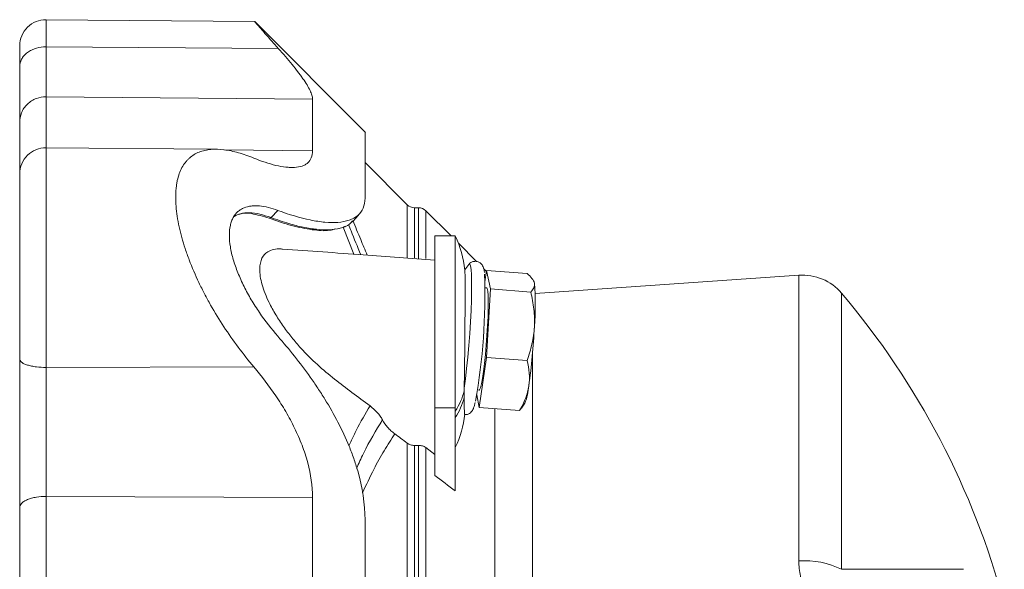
# Model space of a CAD drawing. Header units: millimetres. Extents: x 142 to 788, y -48 to 638.
# Tile 5 of 6: x 149 to 341, y 526 to 634. Entities that reach past the tile are written whole.
import ezdxf

# ---------------------------------------------------------------- set-up
doc = ezdxf.new("R2010")
doc.units = ezdxf.units.MM

msp = doc.modelspace()

# ---------------------------------------------------------------- linework, layer by layer
at = {"color": 7, "linetype": 'Continuous', "lineweight": 15}
for p, q in [((194.8, 633.22), (154.08, 633.58)), ((216.42, 611.59), (194.8, 633.21)), ((187.33, 608.31), (154.08, 608.6)), ((224.55, 597.48), (216.33, 605.7)), ((199.32, 596.38), (197.99, 594.98)), ((226.78, 596.9), (225.97, 596.9)), ((233.12, 591.39), (228.2, 596.31)), ((211.29, 592.82), (211.74, 592.96)), ((212.08, 593.1), (212.44, 593.31)), ((233.95, 591.39), (229.95, 591.39)), ((229.95, 591.39), (229.95, 557.88)), ((233.95, 591.39), (233.95, 557.88)), ((238.11, 586.4), (234.55, 589.96)), ((240.04, 584.47), (239.47, 585.04)), ((240.06, 584.66), (239.73, 582.44)), ((240.79, 581.05), (240.06, 584.66)), ((240.06, 584.66), (247.95, 584.07)), ((249.29, 582.5), (249.22, 582.64)), ((249.38, 582.19), (249.29, 582.5)), ((300.99, 583.75), (249.53, 580.15)), ((240.08, 581.28), (239.75, 581.3)), ((240.06, 567.69), (240.79, 581.05)), ((240.79, 581.05), (248.67, 580.46)), ((238.62, 557.95), (240.06, 567.69)), ((240.06, 567.69), (247.95, 567.1)), ((238.27, 561.36), (238.6, 561.33)), ((238.12, 560.43), (238.62, 557.95)), ((229.95, 557.88), (229.95, 544.68)), ((233.95, 557.88), (233.95, 541.65)), ((238.62, 557.95), (246.5, 557.36)), ((246.5, 557.36), (246.86, 557.85)), ((246.89, 557.83), (247.52, 558.76)), ((226.78, 550.54), (225.97, 550.54)), ((229.95, 548.79), (228.2, 550.1))]:
    msp.add_line(p, q, dxfattribs=at)
at = {"color": 8, "linetype": 'Continuous', "lineweight": 0}
for p, q in [((154.08, 628.28), (199.39, 627.98)), ((154.08, 618.55), (206.08, 618.11)), ((188.75, 608.17), (206.08, 608.03)), ((224.55, 587.17), (224.55, 597.48)), ((225.97, 596.9), (225.97, 587.1)), ((226.78, 587.03), (226.78, 596.9)), ((228.2, 596.31), (228.2, 586.97)), ((197.99, 594.98), (197.63, 594.85)), ((214.14, 587.84), (212.08, 593.1)), ((300.99, 528.02), (300.99, 583.75)), ((309.32, 580.23), (309.32, 526.37)), ((249.02, 568.65), (249.02, 389.15)), ((154.08, 565.75), (194.63, 565.86)), ((229.95, 557.88), (233.95, 557.88)), ((241.64, 557.72), (241.64, 400.07)), ((224.55, 406.81), (224.55, 550.98)), ((225.97, 550.54), (225.97, 407.25)), ((226.78, 407.25), (226.78, 550.54)), ((228.2, 550.1), (228.2, 407.69)), ((154.08, 540.59), (206.08, 540.4))]:
    msp.add_line(p, q, dxfattribs=at)
at = {"color": 7, "linetype": 'Continuous', "lineweight": 15, "flags": 128}
for points in [[(213.9, 594.17), (214.57, 594.94), (215.17, 595.62)], [(236.58, 585.83), (236.57, 585.82), (236.56, 585.8)], [(238.6, 561.33), (238.69, 561.4), (238.86, 561.8), (239.04, 562.54), (239.24, 563.6), (239.44, 564.93), (239.63, 566.5), (239.82, 568.24), (239.99, 570.09), (240.13, 571.99), (240.24, 573.86), (240.33, 575.64), (240.37, 577.26), (240.38, 578.66), (240.36, 579.8), (240.29, 580.64), (240.19, 581.13), (240.08, 581.28)]]:
    msp.add_lwpolyline(points, dxfattribs=at)
at = {"color": 8, "linetype": 'Continuous', "lineweight": 0, "flags": 128}
for points in [[(235.68, 561.73), (235.92, 563.54), (236.15, 565.56), (236.37, 567.74), (236.57, 570.02), (236.75, 572.34), (236.9, 574.63), (237.01, 576.85), (237.09, 578.93), (237.13, 580.82), (237.13, 582.47), (237.09, 583.83), (237.01, 584.86), (236.9, 585.55), (236.75, 585.88), (236.58, 585.83)], [(309.32, 526.37), (313.22, 526.37), (316.86, 526.37), (320.25, 526.37), (323.38, 526.37), (326.23, 526.37), (328.82, 526.37), (331.12, 526.37), (333.14, 526.37)]]:
    msp.add_lwpolyline(points, dxfattribs=at)
at = {"color": 7, "linetype": 'Continuous', "lineweight": 15}
for centre, radius, start, end in [((154.04, 628.49), 5.09, 89.3022, 180), ((154.04, 603.51), 5.09, 89.5085, 180), ((225.97, 598.9), 2, 225, 270), ((226.78, 594.9), 2, 45, 90), ((214.7, 582.39), 21.25, 6.347, 25.0576), ((256.02, 570.06), 25.03, 140.9683, 143.9742), ((126.59, 579.57), 113.13, 349.5945, 2.2191), ((199.7, 577.95), 49.86, 355.1184, 4.8816), ((301.69, 573.77), 10, 40.2394, 94), ((189.58, 478.9), 156.86, 15.0366, 40.2394), ((114.81, 580.53), 134.74, 352.1599, 357.095), ((236.83, 562.97), 11.49, 338.528, 355.9351), ((214.7, 559.11), 21.25, 334.9453, 353.247)]:
    msp.add_arc(centre, radius, start, end, dxfattribs=at)
at = {"color": 8, "linetype": 'Continuous', "lineweight": 0}
for centre, radius, start, end in [((223.91, 563.98), 12.09, 326.1515, 346.596), ((223.9, 562.71), 12.1, 326.157, 346.4313), ((302, 511.24), 16.81, 64.1813, 93.4513)]:
    msp.add_arc(centre, radius, start, end, dxfattribs=at)
for points, knots in [([(154.08, 628.28), (154.08, 629.12), (154.08, 630.84), (154.08, 632.56), (154.08, 633.52), (154.08, 633.48), (154.08, 633.46)], [0, 0, 0, 0, 0.2648641, 0.5440936, 0.8328915, 1, 1, 1, 1]), ([(154.08, 628.28), (153.48, 628.28), (152.83, 628.2), (151.88, 627.93), (151.57, 627.81), (150.98, 627.52), (150.7, 627.36), (150.2, 626.98), (149.98, 626.78), (149.59, 626.34), (149.43, 626.1), (149.06, 625.39), (148.95, 624.91), (148.95, 624.45)], [0, 0, 0, 0, 0.25, 0.25, 0.375, 0.375, 0.5, 0.5, 0.625, 0.625, 0.75, 0.75, 1, 1, 1, 1]), ([(154.08, 618.55), (154.08, 618.96), (154.08, 619.47), (154.08, 620.71), (154.08, 621.43), (154.08, 623.08), (154.08, 624), (154.08, 626.02), (154.08, 627.11), (154.08, 628.28)], [0, 0, 0, 0, 0.25, 0.25, 0.5, 0.5, 0.75, 0.75, 1, 1, 1, 1]), ([(154.08, 608.44), (154.08, 610.62), (154.08, 612.57), (154.08, 615.95), (154.08, 617.38), (154.08, 618.55)], [0, 0, 0, 0, 0.5, 0.5, 1, 1, 1, 1]), ([(154.08, 608.59), (154.08, 608.59), (154.08, 608.76), (154.08, 608.2), (154.08, 606.96), (154.08, 605.03), (154.08, 602.43), (154.08, 599.16), (154.08, 595.35), (154.08, 591.14), (154.08, 586.68), (154.08, 581.68), (154.08, 576.3), (154.08, 570.78), (154.08, 567.38), (154.08, 565.75)], [0, 0, 0, 0, 0.001374, 0.097681, 0.173797, 0.252537, 0.33313, 0.414683, 0.496235, 0.576829, 0.655569, 0.731684, 0.827991, 0.917587, 1, 1, 1, 1]), ([(213.94, 594.38), (214.44, 593.18), (215.33, 591.07), (216.33, 588.68), (216.75, 587.65)], [0, 0, 0, 0, 0.570551, 1, 1, 1, 1]), ([(215.49, 587.74), (214.85, 589.31), (214.04, 591.32), (213.28, 593.19), (213.12, 593.6)], [0, 0, 0, 0, 0.781097, 1, 1, 1, 1]), ([(154.08, 565.75), (153.48, 565.75), (152.83, 565.78), (151.88, 565.9), (151.57, 565.95), (150.98, 566.07), (150.7, 566.14), (150.2, 566.29), (149.98, 566.38), (149.59, 566.57), (149.43, 566.67), (149.06, 566.97), (148.95, 567.17), (148.95, 567.36)], [0, 0, 0, 0, 0.25, 0.25, 0.375, 0.375, 0.5, 0.5, 0.625, 0.625, 0.75, 0.75, 1, 1, 1, 1]), ([(154.08, 565.75), (154.08, 563.76), (154.08, 561.66), (154.08, 557.38), (154.08, 555.2), (154.08, 550.85), (154.08, 548.68), (154.08, 544.5), (154.08, 542.49), (154.08, 540.59)], [0, 0, 0, 0, 0.25, 0.25, 0.5, 0.5, 0.75, 0.75, 1, 1, 1, 1]), ([(213.18, 550.44), (213.66, 551.46), (214.97, 554.31), (216.39, 556.71), (217.31, 558.26)], [0, 0, 0, 0, 0.359096, 1, 1, 1, 1]), ([(214.68, 546.05), (215.12, 547.03), (216.7, 550.58), (218.46, 553.44), (219.74, 555.5)], [0, 0, 0, 0, 0.277359, 1, 1, 1, 1]), ([(222.12, 552.8), (221.42, 551.72), (220.03, 549.55), (217.92, 545.74), (216.56, 542.82), (215.84, 541.26)], [0, 0, 0, 0, 0.316727, 0.634579, 1, 1, 1, 1]), ([(154.08, 540.59), (154.08, 536), (154.08, 531.29), (154.08, 521.67), (154.08, 516.78), (154.08, 511.83)], [0, 0, 0, 0, 0.5, 0.5, 1, 1, 1, 1]), ([(305.95, 517.15), (305.13, 517.86), (304.41, 518.64), (303.48, 519.89), (303.19, 520.33), (302.66, 521.23), (302.42, 521.68), (301.8, 523.08), (301.49, 524.04), (301.19, 525.53), (301.11, 526.03), (301.02, 527.02), (300.99, 527.52), (300.99, 528.02)], [0, 0, 0, 0, 0.25, 0.25, 0.375, 0.375, 0.5, 0.5, 0.75, 0.75, 0.875, 0.875, 1, 1, 1, 1])]:
    msp.add_open_spline(points, degree=3, knots=knots, dxfattribs=at)
at = {"color": 7, "linetype": 'Continuous', "lineweight": 15}
for points, knots in [([(199.39, 627.98), (198.86, 628.58), (197.77, 629.81), (196.46, 631.3), (195.46, 632.45), (194.88, 633.12), (194.82, 633.18), (194.8, 633.21)], [0, 0, 0, 0, 0.205187, 0.415287, 0.620788, 0.834102, 1, 1, 1, 1]), ([(148.95, 628.35), (148.95, 628.39), (148.95, 628.53), (148.95, 627.81), (148.95, 626.5), (148.95, 625.12), (148.95, 624.45)], [0, 0, 0, 0, 0.125061, 0.428498, 0.722018, 1, 1, 1, 1]), ([(199.39, 627.98), (200.37, 626.88), (201.27, 625.84), (202.49, 624.36), (202.87, 623.88), (203.4, 623.18), (203.57, 622.95), (203.9, 622.51), (204.06, 622.29), (204.81, 621.21), (205.28, 620.45), (205.76, 619.45), (205.88, 619.14), (206.04, 618.58), (206.08, 618.33), (206.08, 618.11)], [0, 0, 0, 0, 0.25, 0.25, 0.375, 0.375, 0.4375, 0.4375, 0.5, 0.5, 0.75, 0.75, 0.875, 0.875, 1, 1, 1, 1]), ([(148.95, 624.45), (148.95, 623.15), (148.95, 621.93), (148.95, 619.68), (148.95, 618.65), (148.95, 616.81), (148.95, 616), (148.95, 614.62), (148.95, 614.05), (148.95, 613.6)], [0, 0, 0, 0, 0.25, 0.25, 0.5, 0.5, 0.75, 0.75, 1, 1, 1, 1]), ([(154.08, 618.55), (153.48, 618.56), (152.83, 618.45), (151.88, 618.1), (151.57, 617.94), (150.98, 617.57), (150.7, 617.36), (150.2, 616.87), (149.98, 616.6), (149.59, 616.04), (149.43, 615.74), (149.06, 614.82), (148.95, 614.18), (148.95, 613.6)], [0, 0, 0, 0, 0.25, 0.25, 0.375, 0.375, 0.5, 0.5, 0.625, 0.625, 0.75, 0.75, 1, 1, 1, 1]), ([(206.08, 608.03), (206.08, 610.21), (206.08, 612.15), (206.08, 615.52), (206.08, 616.95), (206.08, 618.11)], [0, 0, 0, 0, 0.5, 0.5, 1, 1, 1, 1]), ([(148.95, 603.84), (148.95, 605.95), (148.95, 607.83), (148.95, 611.09), (148.95, 612.47), (148.95, 613.6)], [0, 0, 0, 0, 0.5, 0.5, 1, 1, 1, 1]), ([(216.33, 611.51), (216.33, 611.54), (216.33, 611.62), (216.33, 610.3), (216.33, 607.71), (216.33, 603.94), (216.33, 600.49), (216.33, 598.78)], [0, 0, 0, 0, 0.121981, 0.345026, 0.566388, 0.785032, 1, 1, 1, 1]), ([(194.63, 606.58), (193.6, 607), (192.59, 607.35), (190.66, 607.89), (189.73, 608.09), (187.94, 608.31), (187.08, 608.34), (185.86, 608.23), (185.46, 608.17), (184.69, 608), (184.32, 607.89), (183.27, 607.48), (182.64, 607.09), (181.93, 606.47), (181.79, 606.33), (181.53, 606.05), (181.4, 605.9), (181.03, 605.43), (180.81, 605.1), (180.22, 604), (179.91, 603.15), (179.65, 601.95), (179.61, 601.7), (179.53, 601.19), (179.49, 600.93), (179.41, 600.12), (179.39, 599.56), (179.38, 597.81), (179.48, 596.57), (179.78, 594.58), (179.91, 593.89), (180.21, 592.5), (180.38, 591.8), (180.78, 590.38), (180.99, 589.66), (181.47, 588.2), (181.74, 587.46), (182.59, 585.24), (183.22, 583.76), (184.27, 581.56), (184.64, 580.82), (185.4, 579.36), (185.8, 578.63), (187.03, 576.46), (187.89, 575.06), (189.69, 572.31), (190.62, 570.98), (192.58, 568.36), (193.59, 567.09), (194.63, 565.86)], [0, 0, 0, 0, 0.0625, 0.0625, 0.125, 0.125, 0.1875, 0.1875, 0.21875, 0.21875, 0.25, 0.25, 0.3125, 0.3125, 0.328125, 0.328125, 0.34375, 0.34375, 0.375, 0.375, 0.4375, 0.4375, 0.453125, 0.453125, 0.46875, 0.46875, 0.5, 0.5, 0.5625, 0.5625, 0.59375, 0.59375, 0.625, 0.625, 0.65625, 0.65625, 0.6875, 0.6875, 0.75, 0.75, 0.78125, 0.78125, 0.8125, 0.8125, 0.875, 0.875, 0.9375, 0.9375, 1, 1, 1, 1]), ([(206.08, 608.03), (206.08, 606.97), (205.76, 606.19), (204.99, 605.52), (204.82, 605.4), (204.45, 605.19), (204.25, 605.1), (203.6, 604.88), (203.12, 604.8), (202.32, 604.75), (202.05, 604.75), (201.47, 604.77), (201.17, 604.79), (200.25, 604.89), (199.61, 605.01), (197.6, 605.48), (196.16, 605.96), (194.63, 606.58)], [0, 0, 0, 0, 0.25, 0.25, 0.3125, 0.3125, 0.375, 0.375, 0.5, 0.5, 0.5625, 0.5625, 0.625, 0.625, 0.75, 0.75, 1, 1, 1, 1]), ([(148.95, 567.36), (148.95, 568.98), (148.95, 570.74), (148.95, 574.52), (148.95, 576.53), (148.95, 580.68), (148.95, 582.83), (148.95, 587.06), (148.95, 589.15), (148.95, 593.06), (148.95, 594.87), (148.95, 598.02), (148.95, 599.37), (148.95, 601.49), (148.95, 602.27), (148.95, 603.27), (148.95, 603.5), (148.95, 603.51)], [0, 0, 0, 0, 0.125, 0.125, 0.25, 0.25, 0.375, 0.375, 0.5, 0.5, 0.625, 0.625, 0.75, 0.75, 0.875, 0.875, 1, 1, 1, 1]), ([(199.32, 596.38), (201.55, 595.55), (203.66, 594.92), (206.14, 594.41), (206.63, 594.32), (207.58, 594.18), (208.05, 594.12), (209.41, 594), (210.27, 593.99), (211.84, 594.11), (212.57, 594.25), (213.54, 594.57), (213.84, 594.7), (214.27, 594.93), (214.4, 595.01), (214.66, 595.19), (214.78, 595.28), (215.83, 596.16), (216.33, 597.28), (216.33, 598.78)], [0, 0, 0, 0, 0.25, 0.25, 0.3125, 0.3125, 0.375, 0.375, 0.5, 0.5, 0.625, 0.625, 0.6875, 0.6875, 0.71875, 0.71875, 0.75, 0.75, 1, 1, 1, 1]), ([(189.86, 591.5), (189.86, 592.21), (189.93, 592.86), (190.12, 593.73), (190.2, 594), (190.39, 594.52), (190.51, 594.77), (190.88, 595.45), (191.18, 595.82), (191.71, 596.29), (191.9, 596.43), (192.3, 596.68), (192.5, 596.79), (193.16, 597.06), (193.63, 597.17), (194.39, 597.26), (194.65, 597.28), (195.19, 597.28), (195.46, 597.27), (196.85, 597.15), (198.05, 596.85), (199.32, 596.38)], [0, 0, 0, 0, 0.125, 0.125, 0.1875, 0.1875, 0.25, 0.25, 0.375, 0.375, 0.4375, 0.4375, 0.5, 0.5, 0.625, 0.625, 0.6875, 0.6875, 0.75, 0.75, 1, 1, 1, 1]), ([(190.8, 595.2), (191.2, 595.41), (192.07, 595.86), (193.77, 595.97), (195.77, 595.72), (197.24, 595.23), (197.99, 594.98)], [0, 0, 0, 0, 0.213648, 0.470714, 0.732912, 1, 1, 1, 1]), ([(197.63, 594.85), (196.46, 595.21), (194.5, 595.81), (192.54, 595.9), (191.82, 595.63), (191.65, 595.57)], [0, 0, 0, 0, 0.538893, 0.894563, 1, 1, 1, 1]), ([(210.6, 592.77), (210.21, 592.66), (208.93, 592.31), (206, 592.55), (202.06, 593.31), (199.12, 594.34), (197.63, 594.85)], [0, 0, 0, 0, 0.125425, 0.410435, 0.703253, 1, 1, 1, 1]), ([(197.99, 594.98), (199.17, 594.56), (201.34, 593.79), (204.3, 593.06), (206.95, 592.63), (209.39, 592.53), (211.57, 592.84), (213.13, 593.38), (213.67, 594.06), (213.82, 594.25)], [0, 0, 0, 0, 0.173669, 0.31945, 0.465194, 0.615928, 0.76658, 0.93224, 1, 1, 1, 1]), ([(189.86, 591.5), (189.86, 590.8), (189.93, 590.04), (190.12, 588.86), (190.2, 588.46), (190.39, 587.63), (190.51, 587.21), (190.88, 585.93), (191.18, 585.07), (191.71, 583.75), (191.9, 583.31), (192.3, 582.43), (192.5, 581.99), (193.16, 580.69), (193.63, 579.82), (194.39, 578.54), (194.65, 578.12), (195.19, 577.28), (195.46, 576.86), (196.85, 574.82), (198.05, 573.28), (199.32, 571.82)], [0, 0, 0, 0, 0.125, 0.125, 0.1875, 0.1875, 0.25, 0.25, 0.375, 0.375, 0.4375, 0.4375, 0.5, 0.5, 0.625, 0.625, 0.6875, 0.6875, 0.75, 0.75, 1, 1, 1, 1]), ([(217.31, 558.26), (216.13, 559.13), (213.82, 560.86), (210.38, 563.44), (207.02, 566.22), (204.22, 568.98), (202.05, 571.54), (200.4, 573.72), (198.88, 576.02), (197.68, 578.2), (196.81, 580.17), (196.21, 581.89), (195.85, 583.53), (195.71, 585.39), (196.11, 587.17), (197.17, 588.33), (198.52, 588.8), (199.51, 588.95), (200.14, 588.84), (200.23, 588.82)], [0, 0, 0, 0, 0.0981035, 0.1929942, 0.2878577, 0.3819873, 0.4355685, 0.4891169, 0.5431088, 0.5970098, 0.6356968, 0.674342, 0.713351, 0.7523384, 0.8197139, 0.8868001, 0.9386004, 0.9904874, 1, 1, 1, 1]), ([(229.95, 586.7), (225.29, 587.03), (215.38, 587.75), (205.48, 588.47), (200.24, 588.85)], [0, 0, 0, 0, 0.4702, 1, 1, 1, 1]), ([(239.63, 584.25), (239.62, 584.27), (239.59, 584.65), (239.52, 585), (239.32, 585.53), (239.05, 585.94), (238.57, 586.33), (237.9, 586.5), (237.24, 586.37), (236.78, 586.06), (236.57, 585.84), (236.51, 585.74), (236.5, 585.72)], [0, 0, 0, 0, 0.019785, 0.305743, 0.42627, 0.520127, 0.615175, 0.713274, 0.814142, 0.899756, 0.987659, 1, 1, 1, 1]), ([(235.81, 584.74), (235.82, 584.68), (235.83, 584.55), (235.84, 583.87), (235.85, 582.79), (235.86, 581.35), (235.86, 579.58), (235.85, 577.57), (235.84, 575.32), (235.82, 572.95), (235.8, 570.49), (235.78, 568.05), (235.75, 565.65), (235.71, 563.53), (235.69, 562.29), (235.68, 561.73)], [0, 0, 0, 0, 0.059724, 0.139932, 0.21821, 0.298742, 0.377304, 0.45814, 0.536767, 0.617686, 0.696109, 0.776825, 0.85492, 0.935295, 1, 1, 1, 1]), ([(247.95, 584.07), (248.33, 583.76), (248.66, 583.44), (249.15, 582.81), (249.31, 582.5), (249.38, 582.19)], [0, 0, 0, 0, 0.5, 0.5, 1, 1, 1, 1]), ([(249.38, 582.19), (249.41, 582.04), (249.41, 581.88), (249.38, 581.59), (249.33, 581.44), (249.15, 581.01), (248.94, 580.73), (248.67, 580.46)], [0, 0, 0, 0, 0.25, 0.25, 0.5, 0.5, 1, 1, 1, 1]), ([(248.67, 580.46), (248.94, 579.34), (249.15, 578.22), (249.4, 575.97), (249.44, 574.84), (249.38, 573.7)], [0, 0, 0, 0, 0.5, 0.5, 1, 1, 1, 1]), ([(249.38, 573.7), (249.35, 573.14), (249.29, 572.57), (249.13, 571.45), (249.03, 570.9), (248.66, 569.25), (248.33, 568.17), (247.95, 567.1)], [0, 0, 0, 0, 0.25, 0.25, 0.5, 0.5, 1, 1, 1, 1]), ([(199.32, 571.82), (201.55, 569.29), (203.66, 566.64), (206.14, 563.15), (206.63, 562.44), (207.58, 561.01), (208.05, 560.28), (209.41, 558.07), (210.27, 556.57), (211.84, 553.53), (212.57, 551.98), (213.54, 549.61), (213.84, 548.81), (214.27, 547.6), (214.4, 547.2), (214.66, 546.39), (214.78, 545.98), (215.83, 542.34), (216.33, 539.15), (216.33, 535.99)], [0, 0, 0, 0, 0.25, 0.25, 0.3125, 0.3125, 0.375, 0.375, 0.5, 0.5, 0.625, 0.625, 0.6875, 0.6875, 0.71875, 0.71875, 0.75, 0.75, 1, 1, 1, 1]), ([(148.95, 538.4), (148.95, 540.59), (148.95, 542.91), (148.95, 547.72), (148.95, 550.21), (148.95, 555.22), (148.95, 557.74), (148.95, 562.66), (148.95, 565.07), (148.95, 567.36)], [0, 0, 0, 0, 0.25, 0.25, 0.5, 0.5, 0.75, 0.75, 1, 1, 1, 1]), ([(247.95, 567.1), (248.15, 566.29), (248.3, 565.46), (248.43, 563.8), (248.41, 562.98), (248.29, 562.15)], [0, 0, 0, 0, 0.5, 0.5, 1, 1, 1, 1]), ([(206.08, 540.4), (206.08, 542.61), (205.76, 544.87), (204.99, 547.73), (204.82, 548.31), (204.45, 549.45), (204.25, 550.02), (203.6, 551.71), (203.12, 552.82), (202.32, 554.45), (202.05, 554.99), (201.47, 556.07), (201.17, 556.6), (200.25, 558.18), (199.61, 559.19), (197.6, 562.17), (196.16, 564.06), (194.63, 565.86)], [0, 0, 0, 0, 0.25, 0.25, 0.3125, 0.3125, 0.375, 0.375, 0.5, 0.5, 0.5625, 0.5625, 0.625, 0.625, 0.75, 0.75, 1, 1, 1, 1]), ([(248.29, 562.15), (248.23, 561.74), (248.14, 561.33), (247.92, 560.51), (247.79, 560.1), (247.33, 558.9), (246.94, 558.12), (246.5, 557.36)], [0, 0, 0, 0, 0.25, 0.25, 0.5, 0.5, 1, 1, 1, 1]), ([(235.78, 556.58), (235.77, 556.57), (235.76, 556.54), (235.73, 556.96), (235.69, 557.8), (235.67, 558.82), (235.66, 559.6), (235.66, 559.87)], [0, 0, 0, 0, 0.128904, 0.389622, 0.626773, 0.8718, 1, 1, 1, 1]), ([(217.31, 558.26), (217.83, 557.86), (218.3, 557.43), (218.91, 556.75), (219.1, 556.51), (219.44, 556.02), (219.6, 555.76), (219.74, 555.5)], [0, 0, 0, 0, 0.5, 0.5, 0.75, 0.75, 1, 1, 1, 1]), ([(235.78, 556.56), (235.91, 556.55), (236.26, 556.52), (236.73, 556.76), (237.09, 557.08), (237.32, 557.41), (237.51, 557.8), (237.66, 558.25), (237.77, 558.7), (237.82, 558.92)], [0, 0, 0, 0, 0.070565, 0.180219, 0.282969, 0.397134, 0.546661, 0.788724, 1, 1, 1, 1]), ([(219.74, 555.5), (220, 555), (220.34, 554.52), (220.94, 553.84), (221.15, 553.62), (221.62, 553.2), (221.86, 553), (222.12, 552.8)], [0, 0, 0, 0, 0.5, 0.5, 0.75, 0.75, 1, 1, 1, 1]), ([(224.55, 550.98), (224.65, 550.91), (224.75, 550.85), (224.96, 550.74), (225.08, 550.7), (225.32, 550.62), (225.44, 550.59), (225.7, 550.55), (225.83, 550.54), (225.97, 550.54)], [0, 0, 0, 0, 0.25, 0.25, 0.5, 0.5, 0.75, 0.75, 1, 1, 1, 1]), ([(226.78, 550.54), (226.92, 550.54), (227.05, 550.53), (227.3, 550.5), (227.43, 550.47), (227.67, 550.39), (227.79, 550.35), (228, 550.24), (228.11, 550.17), (228.2, 550.1)], [0, 0, 0, 0, 0.25, 0.25, 0.5, 0.5, 0.75, 0.75, 1, 1, 1, 1]), ([(154.08, 540.59), (153.48, 540.59), (152.83, 540.55), (151.88, 540.39), (151.57, 540.32), (150.98, 540.16), (150.7, 540.06), (150.2, 539.85), (149.98, 539.73), (149.59, 539.48), (149.43, 539.35), (149.06, 538.94), (148.95, 538.66), (148.95, 538.4)], [0, 0, 0, 0, 0.25, 0.25, 0.375, 0.375, 0.5, 0.5, 0.625, 0.625, 0.75, 0.75, 1, 1, 1, 1]), ([(206.08, 540.4), (206.08, 535.82), (206.08, 531.12), (206.08, 521.54), (206.08, 516.66), (206.08, 511.73)], [0, 0, 0, 0, 0.5, 0.5, 1, 1, 1, 1]), ([(148.95, 538.4), (148.95, 533.98), (148.95, 529.43), (148.95, 520.16), (148.95, 515.43), (148.95, 510.66)], [0, 0, 0, 0, 0.5, 0.5, 1, 1, 1, 1]), ([(216.33, 535.99), (216.33, 531.69), (216.33, 527.24), (216.33, 518.06), (216.33, 513.34), (216.33, 503.71), (216.33, 498.81), (216.33, 488.9), (216.33, 483.9), (216.33, 473.9), (216.33, 468.9), (216.33, 458.99), (216.33, 454.09), (216.33, 444.46), (216.33, 439.74), (216.33, 430.56), (216.33, 426.1), (216.33, 421.81)], [0, 0, 0, 0, 0.125, 0.125, 0.25, 0.25, 0.375, 0.375, 0.5, 0.5, 0.625, 0.625, 0.75, 0.75, 0.875, 0.875, 1, 1, 1, 1])]:
    msp.add_open_spline(points, degree=3, knots=knots, dxfattribs=at)
for points in [[(235.66, 559.87), (235.65, 560.28), (235.66, 560.71), (235.67, 561.18)], [(235.68, 561.73), (235.67, 561.54), (235.67, 561.36), (235.67, 561.18)], [(224.55, 550.98), (223.74, 551.59), (222.93, 552.2), (222.12, 552.8)], [(233.95, 541.65), (232.61, 542.66), (231.28, 543.67), (229.95, 544.68)]]:
    msp.add_open_spline(points, degree=3, dxfattribs=at)

doc.saveas('drawing.dxf')
